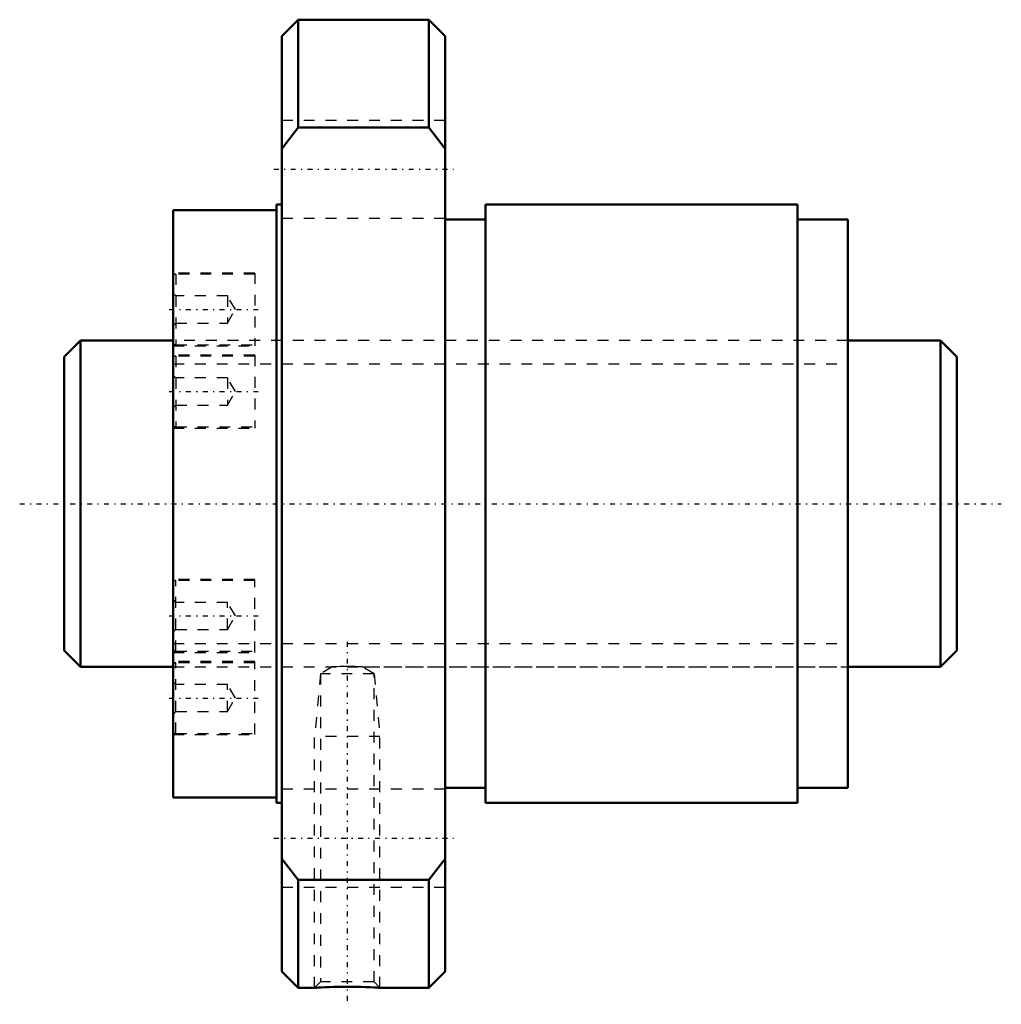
# Model space of a CAD drawing. Header units: millimetres. Extents: x -14.1 to 76.1, y -46 to 44.5.
import ezdxf

# ---------------------------------------------------------------- set-up
doc = ezdxf.new("R2010")
doc.units = ezdxf.units.MM
doc.linetypes.add('Center', pattern=[1.5, 0.45, -0.5, 0.05, -0.5])
doc.linetypes.add('Dashed', pattern=[2, 1, -1])
for name, color, linetype, lineweight in [('2d ConnectionPoints', 7, 'Continuous', 50), ('AM_0', 7, 'Continuous', 50), ('AM_5', 3, 'Continuous', 25), ('AM_7', 7, 'Center', 25), ('AM_9', 6, 'Dashed', 25)]:
    doc.layers.add(name, color=color, linetype=linetype, lineweight=lineweight)

# ---------------------------------------------------------------- blocks, each defined once
blk = doc.blocks.new('1_NRR0130WGF3060_1Nut_0_in_WGF3060_1G1_82LC3_N0_13_0_0_0')
at = {"layer": 'AM_0'}
for p, q in [((11.5, 44.5), (10, 43)), ((23.5, 44.5), (11.5, 44.5)), ((11.5, 44.5), (11.5, 34.587)), ((25, 43), (23.5, 44.5)), ((23.5, 44.5), (23.5, 34.587)), ((10, 43), (10, -43)), ((25, 43), (25, -43)), ((11.5, 34.587), (10, 32.634)), ((23.5, 34.587), (11.5, 34.587)), ((25, 32.634), (23.5, 34.587)), ((10, 27.5), (9.5, 27.5)), ((9.5, 27.5), (9.5, -27.5)), ((57.375, 27.5), (28.7, 27.5)), ((28.7, 27.5), (28.7, -27.5)), ((57.375, 27.5), (57.375, -27.5)), ((9.5, 27), (0, 27)), ((0, 27), (0, -27)), ((28.7, 26.125), (25, 26.125)), ((62, 26.125), (57.375, 26.125)), ((62, 26.125), (62, -26.125)), ((25, -26.125), (28.7, -26.125)), ((57.375, -26.125), (62, -26.125)), ((0, -27), (9.5, -27)), ((9.5, -27.5), (10, -27.5)), ((28.7, -27.5), (57.375, -27.5)), ((10, -32.634), (11.5, -34.587)), ((23.5, -34.587), (25, -32.634)), ((11.5, -34.587), (11.5, -44.5)), ((11.5, -34.587), (23.5, -34.587)), ((23.5, -34.587), (23.5, -44.5)), ((10, -43), (11.5, -44.5)), ((23.5, -44.5), (25, -43)), ((11.5, -44.5), (13, -44.5)), ((18.99, -44.5), (23.5, -44.5))]:
    blk.add_line(p, q, dxfattribs=at)
blk.add_lwpolyline([(13, -44.5), (13.041, -44.497), (13.158, -44.49), (13.353, -44.479), (13.614, -44.465), (13.944, -44.45), (14.328, -44.435), (14.766, -44.421), (15.239, -44.411), (15.746, -44.406), (16.256, -44.406), (16.773, -44.411), (17.257, -44.422), (17.718, -44.436), (18.111, -44.452), (18.453, -44.469), (18.708, -44.482), (18.89, -44.493), (18.983, -44.499), (19, -44.5)], dxfattribs=at)
at = {"layer": 'AM_5', "linetype": 'Dashed'}
for p, q in [((13.541, -15.625), (13, -21.4)), ((18.459, -15.625), (19, -21.4)), ((19, -21.4), (13, -21.4)), ((13, -44.5), (13, -21.4)), ((19, -44.5), (19, -21.4))]:
    blk.add_line(p, q, dxfattribs=at)
at = {"layer": 'AM_7'}
for p, q in [((9.25, 30.744), (25.75, 30.744)), ((-0.375, 17.862), (7.875, 17.862)), ((-0.375, 10.312), (7.875, 10.312)), ((-0.375, -10.312), (7.875, -10.312)), ((16, -12.691), (16, -46.015)), ((-0.375, -17.862), (7.875, -17.862)), ((9.25, -30.744), (25.75, -30.744))]:
    blk.add_line(p, q, dxfattribs=at)
at = {"layer": 'AM_9'}
for p, q in [((25, 35.244), (10, 35.244)), ((10, 26.244), (25, 26.244)), ((7.5, 21.212), (0, 21.212)), ((7.5, 21.112), (0.25, 21.112)), ((0.25, 21.112), (0.25, 14.612)), ((7.5, 21.212), (7.5, 14.512)), ((0.25, 19.112), (0, 19.362)), ((5, 19.112), (0.25, 19.112)), ((5.722, 17.862), (5, 19.112)), ((5, 19.112), (5, 16.612)), ((5, 16.612), (5.722, 17.862)), ((0, 16.362), (0.25, 16.612)), ((0.25, 16.612), (5, 16.612)), ((62, 15), (0, 15)), ((0, 14.512), (7.5, 14.512)), ((0.25, 14.612), (7.5, 14.612)), ((7.5, 13.662), (0, 13.662)), ((7.5, 13.662), (7.5, 6.962)), ((7.5, 13.562), (0.25, 13.562)), ((0.25, 13.562), (0.25, 7.063)), ((0.25, 11.562), (0, 11.812)), ((5, 11.562), (0.25, 11.562)), ((5.722, 10.312), (5, 11.562)), ((5, 11.562), (5, 9.062)), ((5, 9.062), (5.722, 10.312)), ((0, 8.812), (0.25, 9.062)), ((0.25, 9.062), (5, 9.062)), ((0, 6.962), (7.5, 6.962)), ((0.25, 7.063), (7.5, 7.063)), ((7.5, -6.962), (0, -6.962)), ((7.5, -7.063), (0.25, -7.063)), ((0.25, -13.562), (0.25, -7.063)), ((7.5, -13.662), (7.5, -6.962)), ((0.25, -9.062), (0, -8.812)), ((5, -9.062), (0.25, -9.062)), ((5, -11.562), (5, -9.062)), ((5.722, -10.312), (5, -9.062)), ((5, -11.562), (5.722, -10.312)), ((0, -11.812), (0.25, -11.562)), ((0.25, -11.562), (5, -11.562)), ((0.25, -13.562), (7.5, -13.562)), ((0, -13.662), (7.5, -13.662)), ((7.5, -14.512), (0, -14.512)), ((0, -15), (14.628, -15)), ((7.5, -14.612), (0.25, -14.612)), ((0.25, -21.112), (0.25, -14.612)), ((7.5, -21.212), (7.5, -14.512)), ((14.627, -14.998), (13.541, -15.625)), ((15.853, -14.946), (16.049, -14.945)), ((17.362, -15), (62, -15)), ((18.459, -15.625), (17.365, -14.994)), ((13.541, -15.625), (13.541, -43.959)), ((18.459, -15.625), (13.541, -15.625)), ((18.459, -43.959), (18.459, -15.625)), ((0.25, -16.612), (0, -16.362)), ((5, -16.612), (0.25, -16.612)), ((5.722, -17.862), (5, -16.612)), ((5, -19.112), (5, -16.612)), ((5, -19.112), (5.722, -17.862)), ((0, -19.362), (0.25, -19.112)), ((0.25, -19.112), (5, -19.112)), ((0, -21.212), (7.5, -21.212)), ((0.25, -21.112), (7.5, -21.112)), ((25, -26.244), (10, -26.244)), ((10, -35.244), (25, -35.244)), ((13.541, -43.959), (13, -44.5)), ((18.459, -43.959), (13.541, -43.959)), ((19, -44.5), (18.459, -43.959)), ((13.913, -44.451), (13.616, -44.465))]:
    blk.add_line(p, q, dxfattribs=at)
blk.add_lwpolyline([(17.376, -15), (17.371, -15), (17.27, -14.992), (17.049, -14.977), (16.715, -14.96), (16.287, -14.948), (15.807, -14.946), (15.338, -14.958), (14.952, -14.977), (14.708, -14.994), (14.624, -15), (14.624, -15)], dxfattribs=at)
for centre, start, end in [((0.25, 20.862), 90, 180), ((0.25, 14.862), 180, 270), ((0.25, 13.313), 90, 180), ((0.25, 7.312), 180, 270), ((0.25, -7.312), 90, 180), ((0.25, -13.313), 180, 270), ((0.25, -14.862), 90, 180), ((0.25, -20.862), 180, 270)]:
    blk.add_arc(centre, 0.25, start, end, dxfattribs=at)
blk = doc.blocks.new('2_N0130WGF3060_10Shaft_0_in_WGF3060_1G1_82LC3_N0_13_0_0_0')
at = {"layer": 'AM_0'}
for p, q in [((-8.5, 15), (-10, 13.5)), ((0, 15), (-8.5, 15)), ((-8.5, 15), (-8.5, -15)), ((70.5, 15), (62, 15)), ((72, 13.5), (70.5, 15)), ((70.5, 15), (70.5, -15)), ((-10, 13.5), (-10, -13.5)), ((72, 13.5), (72, -13.5)), ((-10, -13.5), (-8.5, -15)), ((70.5, -15), (72, -13.5)), ((-8.5, -15), (0, -15)), ((62, -15), (70.5, -15))]:
    blk.add_line(p, q, dxfattribs=at)
at = {"layer": 'AM_5', "linetype": 'Dashed'}
for p, q in [((0, 12.853), (62, 12.853)), ((0, -12.853), (62, -12.853))]:
    blk.add_line(p, q, dxfattribs=at)
at = {"layer": 'AM_7'}
blk.add_line((-14.1, 0), (76.1, 0), dxfattribs=at)
at = {"layer": 'AM_9'}
for p, q in [((62, 15), (0, 15)), ((0, -15), (62, -15))]:
    blk.add_line(p, q, dxfattribs=at)

msp = doc.modelspace()

# ---------------------------------------------------------------- linework, layer by layer
at = {"layer": '2d ConnectionPoints'}
msp.add_point((0, 0), dxfattribs=at)

# ---------------------------------------------------------------- block references
for name in ['1_NRR0130WGF3060_1Nut_0_in_WGF3060_1G1_82LC3_N0_13_0_0_0', '2_N0130WGF3060_10Shaft_0_in_WGF3060_1G1_82LC3_N0_13_0_0_0']:
    msp.add_blockref(name, (0, 0))

doc.saveas('drawing.dxf')
